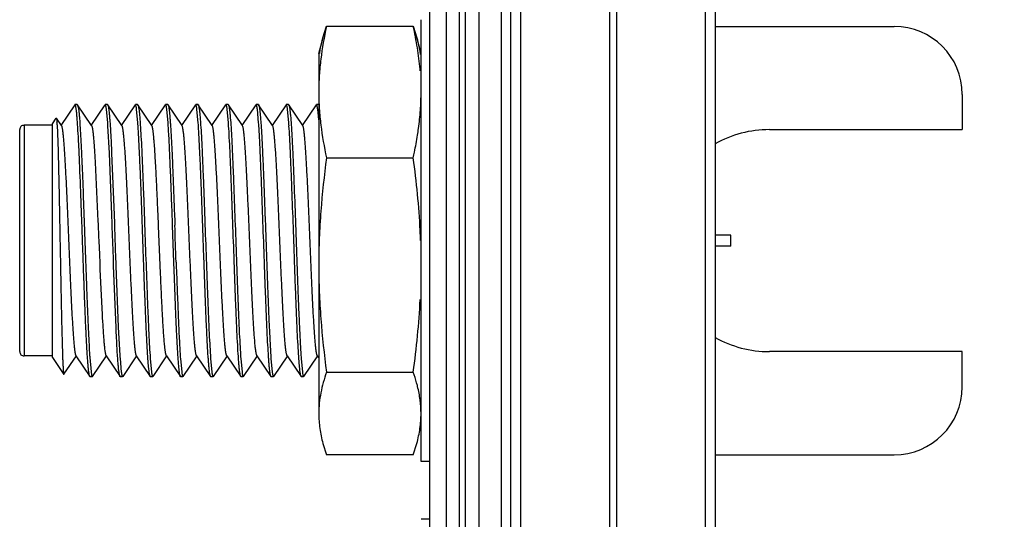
# Model space of a CAD drawing. Header units: inches. Extents: x 0.2 to 16.8, y 0.2 to 10.8.
# Tile 16 of 22: x 8.62 to 9.525, y 5.675 to 6.134. Entities that reach past the tile are written whole.
import ezdxf

# ---------------------------------------------------------------- set-up
doc = ezdxf.new("R2010")
doc.units = ezdxf.units.IN
doc.header["$LTSCALE"] = 0.935
doc.header["$MEASUREMENT"] = 0
doc.layers.get('0').update_dxf_attribs({"linetype": 'CONTINUOUS'})
doc.layers.add('DIMENSIONS', color=7, linetype='CONTINUOUS')
doc.styles.get("Standard").update_dxf_attribs({"font": 'txt', "width": 0.8})
doc.dimstyles.new('DIMSTYLE_2', dxfattribs={"dimtxt": 0.125, "dimasz": 0.18, "dimexe": 0.18, "dimexo": 0.0625, "dimgap": 0.09, "dimtad": 0, "dimtih": 1, "dimtoh": 1, "dimdec": 3, "dimzin": 4, "dimdsep": 46, "dimtxsty": 'STANDARD', "dimblk": '_FILLED', "dimblk1": '_FILLED', "dimblk2": '_FILLED', "dimcen": 0.09, "dimadec": 0, "dimazin": 0, "dimtp": 0.01, "dimtm": 0.01, "dimtfac": 1, "dimtdec": 3, "dimtofl": 0, "dimtmove": 0, "dimatfit": 3, "dimldrblk": '_FILLED', "dimfxl": 1, "dimtolj": 1, "dimtzin": 4, "dimarcsym": 0})

# ---------------------------------------------------------------- blocks, each defined once
blk = doc.blocks.new('_FILLED')
at = {"color": 0, "linetype": 'BYBLOCK'}
blk.add_solid([(0, 0), (-1, 0.1736), (-1, -0.1736)], dxfattribs=at)
blk = doc.blocks.new('*D19')
at = {"layer": 'DIMENSIONS', "color": 2, "linetype": 'CONTINUOUS'}
for p, q in [((9.1336, 8.24299), (10.71265, 8.24299)), ((10.58765, 8.24299), (10.58765, 5.83557)), ((10.58765, 3.17816), (10.58765, 5.58557)), ((9.17741, 3.17816), (10.71265, 3.17816))]:
    blk.add_line(p, q, dxfattribs=at)
at = {"layer": 'DIMENSIONS', "color": 2, "linetype": 'CONTINUOUS', "xscale": 0.18, "yscale": 0.18, "zscale": 0.18}
for p, rotation in [((10.58765, 8.24299), 90), ((10.58765, 3.17816), 270)]:
    blk.add_blockref('_FILLED', p, dxfattribs=dict(at, rotation=rotation))
at = {"layer": 'DIMENSIONS', "color": 2, "linetype": 'CONTINUOUS', "insert": (10.58765, 5.77307), "char_height": 0.125, "width": 1.425, "attachment_point": 2, "line_spacing_factor": 0.9}
blk.add_mtext('5.065{\\Ftxt.shx;\\W1.000000;\\H0.125000; }[128.65]', dxfattribs=at)

msp = doc.modelspace()

# ---------------------------------------------------------------- linework, layer by layer
at = {"color": 9, "linetype": 'CONTINUOUS'}
for p, q in [((9.02391, 8.24299), (9.02391, 3.79999)), ((9.02991, 3.79999), (9.02991, 8.24299)), ((9.08036, 7.79999), (9.08036, 3.79999)), ((9.16227, 3.79999), (9.16227, 7.79999)), ((9.16854, 7.79999), (9.16854, 3.79999)), ((9.25045, 3.79999), (9.25045, 7.79999)), ((8.6241, 6.03678), (8.6241, 5.82478)), ((8.72758, 5.82487), (8.71478, 5.80588))]:
    msp.add_line(p, q, dxfattribs=at)
at = {"color": 7, "linetype": 'CONTINUOUS'}
for p, q in [((9.04191, 8.24299), (9.04191, 3.79999)), ((9.06271, 3.79999), (9.06271, 8.24299)), ((8.99691, 4.12294), (8.99691, 8.23294)), ((9.01208, 8.21294), (9.01208, 4.14294)), ((9.0714, 3.79999), (9.0714, 7.79999)), ((9.2594, 3.79999), (9.2594, 7.79999)), ((8.98891, 5.7278), (8.98891, 6.13377)), ((9.2594, 6.12763), (9.42374, 6.12763)), ((9.48624, 6.06513), (9.48624, 6.03278)), ((8.67067, 6.05561), (8.65782, 6.03657)), ((8.67091, 6.05578), (8.67067, 6.05561)), ((8.67303, 6.05578), (8.67091, 6.05578)), ((8.67126, 6.05539), (8.67091, 6.05578)), ((8.67137, 6.05512), (8.67126, 6.05539)), ((8.67303, 6.05578), (8.67327, 6.0556)), ((8.67327, 6.0556), (8.67388, 6.05348)), ((8.68611, 6.03657), (8.67328, 6.0556)), ((8.69841, 6.05562), (8.68556, 6.03657)), ((8.70076, 6.05578), (8.69865, 6.05578)), ((8.70076, 6.05578), (8.701, 6.0556)), ((8.71385, 6.03657), (8.70101, 6.0556)), ((8.72615, 6.05562), (8.7133, 6.03657)), ((8.72848, 6.05578), (8.72638, 6.05578)), ((8.72848, 6.05578), (8.7287, 6.05562)), ((8.74157, 6.03654), (8.72869, 6.05562)), ((8.75388, 6.05559), (8.74102, 6.03654)), ((8.75625, 6.05578), (8.75414, 6.05578)), ((8.75625, 6.05578), (8.75649, 6.05559)), ((8.76932, 6.03654), (8.75647, 6.05559)), ((8.78165, 6.05562), (8.76878, 6.03654)), ((8.78395, 6.05578), (8.78184, 6.05578)), ((8.78395, 6.05578), (8.78417, 6.05563)), ((8.79704, 6.03656), (8.78417, 6.05563)), ((8.80934, 6.0556), (8.79649, 6.03656)), ((8.81168, 6.05578), (8.8096, 6.05578)), ((8.81168, 6.05578), (8.81192, 6.0556)), ((8.82479, 6.03657), (8.81195, 6.0556)), ((8.8371, 6.05563), (8.82425, 6.03657)), ((8.83942, 6.05578), (8.83734, 6.05578)), ((8.83942, 6.05578), (8.83964, 6.05562)), ((8.85251, 6.03653), (8.83963, 6.05562)), ((8.86482, 6.05559), (8.85196, 6.03653)), ((8.86715, 6.05578), (8.86507, 6.05578)), ((8.86715, 6.05578), (8.86739, 6.05559)), ((8.88026, 6.03655), (8.86741, 6.05559)), ((8.89259, 6.05562), (8.87971, 6.03655)), ((8.89488, 6.05578), (8.89281, 6.05578)), ((8.70096, 6.03904), (8.69981, 6.05152)), ((8.7287, 6.03904), (8.72754, 6.05152)), ((8.75645, 6.03904), (8.75529, 6.05152)), ((8.78419, 6.03882), (8.78301, 6.05142)), ((8.81192, 6.03904), (8.81076, 6.05152)), ((8.83965, 6.03904), (8.83849, 6.05152)), ((8.86738, 6.03904), (8.86623, 6.05152)), ((8.89491, 6.04187), (8.89396, 6.05152)), ((8.6501, 6.03678), (8.6241, 6.03678)), ((8.6501, 6.03806), (8.65367, 6.04336)), ((8.6501, 5.8235), (8.6501, 6.03806)), ((8.65367, 6.04336), (8.6538, 6.04336)), ((8.65838, 6.03656), (8.6538, 6.04336)), ((8.65446, 6.03725), (8.65483, 6.02945)), ((8.70251, 6.01107), (8.70115, 6.03632)), ((8.6201, 5.82878), (8.6201, 6.03277)), ((9.30907, 6.03278), (9.48624, 6.03278)), ((8.70475, 5.95437), (8.70251, 6.01107)), ((8.70461, 6.01116), (8.70685, 5.95445)), ((8.6895, 6.00266), (8.69204, 5.94861)), ((8.70502, 5.94662), (8.70475, 5.95437)), ((8.70685, 5.95445), (8.70713, 5.9467)), ((8.74768, 5.9442), (8.74721, 5.95539)), ((8.76047, 5.94766), (8.76018, 5.95584)), ((8.76226, 5.95591), (8.76257, 5.94774)), ((8.69204, 5.94861), (8.69216, 5.94583)), ((8.69216, 5.94583), (8.69263, 5.93431)), ((8.70512, 5.94382), (8.70502, 5.94662)), ((8.70713, 5.9467), (8.70723, 5.9439)), ((8.76057, 5.94476), (8.76047, 5.94766)), ((8.76177, 5.91104), (8.76057, 5.94476)), ((8.76257, 5.94774), (8.76267, 5.94484)), ((8.70617, 5.91431), (8.70512, 5.94382)), ((8.70723, 5.9439), (8.70827, 5.91439)), ((8.74919, 5.90818), (8.74768, 5.9442)), ((9.27372, 5.93578), (9.2594, 5.93578)), ((9.27372, 5.92578), (9.27372, 5.93578)), ((8.69263, 5.93431), (8.69279, 5.93054)), ((8.69279, 5.93054), (8.6933, 5.91815)), ((8.6933, 5.91815), (8.69364, 5.91003)), ((9.27372, 5.92578), (9.2594, 5.92578)), ((8.69364, 5.91003), (8.69371, 5.90841)), ((8.69371, 5.90841), (8.69377, 5.90715)), ((8.70629, 5.91087), (8.70617, 5.91431)), ((8.70636, 5.90894), (8.70629, 5.91087)), ((8.7064, 5.90769), (8.70636, 5.90894)), ((8.70827, 5.91439), (8.7084, 5.91094)), ((8.7084, 5.91094), (8.70847, 5.90901)), ((8.70847, 5.90901), (8.70851, 5.90777)), ((8.76186, 5.90856), (8.76177, 5.91104)), ((8.76195, 5.9059), (8.76186, 5.90856)), ((8.76385, 5.91111), (8.76393, 5.90862)), ((8.76393, 5.90862), (8.76402, 5.90596)), ((8.69377, 5.90715), (8.69389, 5.9043)), ((8.69389, 5.9043), (8.69584, 5.86287)), ((8.70863, 5.8511), (8.7064, 5.90769)), ((8.70851, 5.90777), (8.71074, 5.85119)), ((8.74923, 5.90719), (8.74919, 5.90818)), ((8.7493, 5.90545), (8.74923, 5.90719)), ((8.71074, 5.85119), (8.71213, 5.82526)), ((9.48624, 5.82878), (9.30907, 5.82878)), ((9.48624, 5.79643), (9.48624, 5.82878)), ((8.6501, 5.82478), (8.6241, 5.82478)), ((8.6501, 5.8235), (8.66061, 5.80791)), ((8.66071, 5.80793), (8.67224, 5.82501)), ((8.6717, 5.82501), (8.68456, 5.80596)), ((8.68452, 5.82333), (8.68572, 5.81025)), ((8.68711, 5.80595), (8.69997, 5.82501)), ((8.69943, 5.82501), (8.71228, 5.80596)), ((8.71232, 5.82252), (8.71347, 5.81004)), ((8.72716, 5.82501), (8.74001, 5.80596)), ((8.74003, 5.82252), (8.74119, 5.81004)), ((8.7426, 5.80594), (8.75544, 5.82498)), ((8.75491, 5.82498), (8.76775, 5.80594)), ((8.76778, 5.82243), (8.76896, 5.81)), ((8.7703, 5.80596), (8.78318, 5.82505)), ((8.78263, 5.82505), (8.79551, 5.80596)), ((8.7955, 5.82252), (8.79666, 5.81004)), ((8.79808, 5.80595), (8.81091, 5.82498)), ((8.81038, 5.82499), (8.82323, 5.80594)), ((8.82324, 5.82252), (8.82439, 5.81004)), ((8.82578, 5.80597), (8.83866, 5.82504)), ((8.8381, 5.82504), (8.85099, 5.80595)), ((8.85097, 5.82252), (8.85213, 5.81004)), ((8.85353, 5.80594), (8.86637, 5.82498)), ((8.86584, 5.82498), (8.87868, 5.80595)), ((8.87871, 5.82252), (8.87986, 5.81004)), ((8.88124, 5.80596), (8.89412, 5.82505)), ((8.89357, 5.82505), (8.89491, 5.82306)), ((8.66061, 5.80791), (8.66072, 5.80791)), ((8.68478, 5.80578), (8.68454, 5.80596)), ((8.68689, 5.80578), (8.68478, 5.80578)), ((8.71252, 5.80578), (8.71228, 5.80596)), ((8.71463, 5.80578), (8.71252, 5.80578)), ((8.74025, 5.80578), (8.74001, 5.80596)), ((8.74234, 5.80578), (8.74025, 5.80578)), ((8.768, 5.80578), (8.76778, 5.80594)), ((8.77011, 5.80578), (8.768, 5.80578)), ((8.7957, 5.80578), (8.79546, 5.80596)), ((8.79781, 5.80578), (8.7957, 5.80578)), ((8.82347, 5.80578), (8.82325, 5.80594)), ((8.82555, 5.80578), (8.82347, 5.80578)), ((8.85121, 5.80578), (8.85098, 5.80595)), ((8.85328, 5.80578), (8.85121, 5.80578)), ((8.87894, 5.80578), (8.87871, 5.80595)), ((8.88102, 5.80578), (8.87894, 5.80578)), ((8.99691, 5.72778), (8.98891, 5.72778)), ((9.2594, 5.73393), (9.42374, 5.73393)), ((8.99691, 5.67473), (8.98891, 5.67473))]:
    msp.add_line(p, q, dxfattribs=at)
at = {"color": 6, "linetype": 'CONTINUOUS'}
for p, q in [((8.89874, 6.1171), (8.90204, 6.1277)), ((8.90204, 6.1277), (8.98178, 6.1277)), ((8.98178, 6.1277), (8.98507, 6.1171)), ((8.89491, 6.10278), (8.89885, 6.11749)), ((8.98891, 6.10278), (8.98496, 6.11753)), ((8.89491, 6.10278), (8.89491, 5.7719)), ((8.90204, 6.00686), (8.98178, 6.00686)), ((8.90204, 5.80994), (8.98178, 5.80994)), ((8.89874, 5.74446), (8.90204, 5.73386)), ((8.98178, 5.73386), (8.98507, 5.74446)), ((8.98178, 5.73386), (8.90204, 5.73386))]:
    msp.add_line(p, q, dxfattribs=at)
at = {"color": 7, "linetype": 'CONTINUOUS'}
for centre, radius, start, end in [((9.42374, 6.06513), 0.0625, 0, 90), ((8.6241, 6.03278), 0.004, 90, 180.00007), ((8.49244, 6.02778), 0.16229, 3.54315, 3.91616), ((8.44915, 6.02505), 0.20566, 3.40028, 3.55604), ((8.11012, 5.9974), 0.5923, 3.76732, 4.03088), ((8.12837, 5.99681), 0.60181, 3.76171, 4.02392), ((8.18446, 5.99858), 0.57341, 3.77163, 4.04621), ((8.27667, 6.00364), 0.50874, 3.68095, 3.96599), ((8.23941, 5.99852), 0.57393, 3.77582, 4.0477), ((8.23214, 5.99637), 0.609, 3.75824, 4.01777), ((8.29479, 5.99855), 0.57403, 3.77104, 4.04471), ((9.30907, 5.93078), 0.102, 90, 119.35326), ((-3.18843, 5.5124), 11.95892, 1.910591, 2.072265), ((9.92314, 5.92924), 1.2291, 183.09537, 183.68029), ((9.30907, 5.93078), 0.102, 240.64619, 270), ((8.6241, 5.82878), 0.004, 179.99995, 270), ((9.21967, 5.86002), 0.53641, 183.70698, 183.92184), ((9.31071, 5.86462), 0.59987, 183.76185, 184.02373), ((9.33418, 5.86439), 0.59562, 183.76704, 184.03043), ((9.29318, 5.86011), 0.52676, 183.79806, 184.1017), ((9.3764, 5.86358), 0.58235, 183.76981, 184.04258), ((9.39987, 5.86324), 0.57807, 183.76908, 184.03859), ((9.4509, 5.86475), 0.60141, 183.76196, 184.0258), ((9.46363, 5.86373), 0.58637, 183.76496, 184.0299), ((9.42374, 5.79643), 0.0625, 270, 360)]:
    msp.add_arc(centre, radius, start, end, dxfattribs=at)
at = {"color": 6, "linetype": 'CONTINUOUS'}
for centre, radius, start, end in [((8.73631, 6.06645), 0.25262, 4.59975, 4.94783), ((8.69591, 6.07283), 0.2933, 351.14705, 352.37447), ((8.3324, 5.90768), 0.65652, 2.01591, 2.82689)]:
    msp.add_arc(centre, radius, start, end, dxfattribs=at)
for points, knots in [([(8.90204, 6.1277), (8.89985, 6.11774), (8.89714, 6.10269), (8.89524, 6.08245), (8.89491, 6.07233), (8.89491, 6.06728)], [0, 0, 0, 0, 0.50192, 0.751261, 1, 1, 1, 1]), ([(8.98799, 6.08824), (8.98742, 6.09485), (8.98575, 6.10809), (8.98322, 6.12117), (8.98178, 6.1277)], [0, 0, 0, 0, 0.498396, 1, 1, 1, 1]), ([(8.89579, 6.10261), (8.89595, 6.10382), (8.8967, 6.1087), (8.89778, 6.11352), (8.89875, 6.1171)], [0, 0, 0, 0, 0.248066, 1, 1, 1, 1]), ([(8.98507, 6.1171), (8.98541, 6.11584), (8.98668, 6.11083), (8.98763, 6.10573), (8.98812, 6.10189)], [0, 0, 0, 0, 0.252308, 1, 1, 1, 1]), ([(8.89491, 6.06728), (8.89491, 6.06223), (8.89524, 6.0521), (8.89714, 6.03187), (8.89985, 6.01682), (8.90204, 6.00686)], [0, 0, 0, 0, 0.24874, 0.498081, 1, 1, 1, 1]), ([(8.98662, 6.03391), (8.98736, 6.03945), (8.98851, 6.05055), (8.98891, 6.06171), (8.98891, 6.06728)], [0, 0, 0, 0, 0.500722, 1, 1, 1, 1]), ([(8.98178, 6.00686), (8.98216, 6.00859), (8.98363, 6.0155), (8.98491, 6.02246), (8.98572, 6.0277)], [0, 0, 0, 0, 0.250697, 1, 1, 1, 1]), ([(8.90204, 6.00686), (8.89983, 5.99054), (8.89714, 5.96597), (8.89523, 5.9331), (8.89491, 5.91663), (8.89491, 5.9084)], [0, 0, 0, 0, 0.49999, 0.75, 1, 1, 1, 1]), ([(8.98812, 5.94006), (8.98757, 5.95123), (8.9859, 5.97355), (8.98328, 5.99577), (8.98178, 6.00686)], [0, 0, 0, 0, 0.499982, 1, 1, 1, 1]), ([(8.89491, 5.9084), (8.89491, 5.90017), (8.89523, 5.8837), (8.89714, 5.85082), (8.89983, 5.82625), (8.90204, 5.80994)], [0, 0, 0, 0, 0.25, 0.50001, 1, 1, 1, 1]), ([(8.98178, 5.80994), (8.98328, 5.82102), (8.9859, 5.84325), (8.98757, 5.86556), (8.98812, 5.87673)], [0, 0, 0, 0, 0.500018, 1, 1, 1, 1]), ([(8.90204, 5.80994), (8.90095, 5.80681), (8.89896, 5.80055), (8.89667, 5.79104), (8.89524, 5.78148), (8.89491, 5.77508), (8.89491, 5.7719)], [0, 0, 0, 0, 0.25544, 0.506626, 0.754321, 1, 1, 1, 1]), ([(8.98572, 5.79682), (8.98545, 5.79792), (8.98429, 5.80234), (8.98291, 5.8067), (8.98178, 5.80994)], [0, 0, 0, 0, 0.247826, 1, 1, 1, 1]), ([(8.98891, 5.7719), (8.98891, 5.77607), (8.98834, 5.78447), (8.98673, 5.79272), (8.98572, 5.79682)], [0, 0, 0, 0, 0.496676, 1, 1, 1, 1]), ([(8.89491, 5.7719), (8.89491, 5.76731), (8.8956, 5.75804), (8.89754, 5.74897), (8.89875, 5.74446)], [0, 0, 0, 0, 0.496065, 1, 1, 1, 1]), ([(8.98507, 5.74446), (8.98628, 5.74897), (8.98822, 5.75804), (8.98891, 5.76731), (8.98891, 5.7719)], [0, 0, 0, 0, 0.503936, 1, 1, 1, 1])]:
    msp.add_open_spline(points, degree=3, knots=knots, dxfattribs=at)
at = {"color": 7, "linetype": 'CONTINUOUS'}
for points, knots in [([(8.67281, 6.0443), (8.6727, 6.0456), (8.67249, 6.04795), (8.67219, 6.05072), (8.67193, 6.05253), (8.67176, 6.05358), (8.67158, 6.05443), (8.67144, 6.05492), (8.67137, 6.05512)], [0, 0, 0, 0, 0.359893, 0.647423, 0.763566, 0.861073, 0.939849, 1, 1, 1, 1]), ([(8.67388, 6.05348), (8.674, 6.05286), (8.67421, 6.05143), (8.67449, 6.04902), (8.67478, 6.04607), (8.67496, 6.04393), (8.67505, 6.04278)], [0, 0, 0, 0, 0.176116, 0.402113, 0.677079, 1, 1, 1, 1]), ([(8.69981, 6.05152), (8.69976, 6.05185), (8.69967, 6.05247), (8.69953, 6.05334), (8.69939, 6.05407), (8.69924, 6.05467), (8.6991, 6.05514), (8.69898, 6.05545), (8.69887, 6.05562), (8.69879, 6.05573), (8.6987, 6.05578), (8.69865, 6.05578)], [0, 0, 0, 0, 0.222962, 0.417269, 0.582915, 0.719973, 0.828672, 0.909626, 0.94021, 0.964764, 1, 1, 1, 1]), ([(8.701, 6.0556), (8.70105, 6.05553), (8.70113, 6.05536), (8.7013, 6.05491), (8.70149, 6.05412), (8.70171, 6.05293), (8.70185, 6.05203), (8.70192, 6.05152)], [0, 0, 0, 0, 0.05859, 0.135415, 0.346054, 0.63413, 1, 1, 1, 1]), ([(8.72754, 6.05152), (8.72749, 6.05185), (8.7274, 6.05247), (8.72726, 6.05334), (8.72712, 6.05407), (8.72697, 6.05467), (8.72683, 6.05514), (8.72671, 6.05545), (8.7266, 6.05562), (8.72652, 6.05573), (8.72644, 6.05578), (8.72638, 6.05578)], [0, 0, 0, 0, 0.223118, 0.417577, 0.583365, 0.720543, 0.829325, 0.910287, 0.940823, 0.96527, 1, 1, 1, 1]), ([(8.72869, 6.05562), (8.72874, 6.05555), (8.72882, 6.05539), (8.72899, 6.05494), (8.72919, 6.05415), (8.72942, 6.05295), (8.72956, 6.05203), (8.72963, 6.05152)], [0, 0, 0, 0, 0.056873, 0.13253, 0.342334, 0.631411, 1, 1, 1, 1]), ([(8.75529, 6.05152), (8.75525, 6.05185), (8.75516, 6.05247), (8.75502, 6.05334), (8.75488, 6.05407), (8.75474, 6.05467), (8.7546, 6.05514), (8.75447, 6.05545), (8.75437, 6.05562), (8.75428, 6.05573), (8.75419, 6.05578), (8.75414, 6.05578)], [0, 0, 0, 0, 0.222631, 0.416615, 0.58196, 0.718758, 0.827278, 0.908209, 0.938894, 0.963678, 1, 1, 1, 1]), ([(8.7565, 6.05559), (8.75654, 6.05552), (8.75663, 6.05535), (8.7568, 6.05488), (8.75699, 6.05408), (8.75721, 6.05287), (8.75734, 6.05195), (8.7574, 6.05144)], [0, 0, 0, 0, 0.059004, 0.136136, 0.34703, 0.634868, 1, 1, 1, 1]), ([(8.78301, 6.05142), (8.78297, 6.05176), (8.78287, 6.0524), (8.78272, 6.05328), (8.78257, 6.05403), (8.78243, 6.05464), (8.78228, 6.05513), (8.78216, 6.05544), (8.78205, 6.05562), (8.78197, 6.05573), (8.78189, 6.05578), (8.78184, 6.05578)], [0, 0, 0, 0, 0.223438, 0.418187, 0.584221, 0.721582, 0.830457, 0.91137, 0.941796, 0.966046, 1, 1, 1, 1]), ([(8.78416, 6.05562), (8.7842, 6.05556), (8.78429, 6.05539), (8.78446, 6.05494), (8.78466, 6.05416), (8.78489, 6.05295), (8.78503, 6.05203), (8.7851, 6.05152)], [0, 0, 0, 0, 0.056517, 0.131906, 0.341486, 0.63077, 1, 1, 1, 1]), ([(8.81076, 6.05152), (8.81071, 6.05185), (8.81063, 6.05247), (8.81049, 6.05334), (8.81035, 6.05407), (8.81021, 6.05467), (8.81007, 6.05514), (8.80994, 6.05545), (8.80984, 6.05562), (8.80975, 6.05573), (8.80966, 6.05578), (8.8096, 6.05578)], [0, 0, 0, 0, 0.222599, 0.416554, 0.581873, 0.71865, 0.827157, 0.908089, 0.938784, 0.963588, 1, 1, 1, 1]), ([(8.81192, 6.0556), (8.81197, 6.05553), (8.81206, 6.05536), (8.81222, 6.05491), (8.81242, 6.05412), (8.81264, 6.05293), (8.81277, 6.05203), (8.81284, 6.05152)], [0, 0, 0, 0, 0.058671, 0.135533, 0.346176, 0.634205, 1, 1, 1, 1]), ([(8.83849, 6.05152), (8.83845, 6.05185), (8.83836, 6.05247), (8.83821, 6.05334), (8.83807, 6.05407), (8.83792, 6.05467), (8.83778, 6.05514), (8.83766, 6.05545), (8.83756, 6.05562), (8.83747, 6.05573), (8.83739, 6.05578), (8.83734, 6.05578)], [0, 0, 0, 0, 0.223224, 0.417786, 0.583672, 0.720935, 0.829775, 0.910746, 0.941249, 0.965623, 1, 1, 1, 1]), ([(8.83963, 6.05562), (8.83968, 6.05555), (8.83976, 6.05538), (8.83993, 6.05493), (8.84013, 6.05415), (8.84036, 6.05295), (8.8405, 6.05203), (8.84057, 6.05152)], [0, 0, 0, 0, 0.057064, 0.132859, 0.342772, 0.631737, 1, 1, 1, 1]), ([(8.86623, 6.05152), (8.86618, 6.05185), (8.8661, 6.05247), (8.86595, 6.05334), (8.86581, 6.05407), (8.86567, 6.05467), (8.86553, 6.05514), (8.86541, 6.05545), (8.8653, 6.05562), (8.86522, 6.05573), (8.86513, 6.05578), (8.86507, 6.05578)], [0, 0, 0, 0, 0.222663, 0.416679, 0.582052, 0.718874, 0.82741, 0.908342, 0.939018, 0.963779, 1, 1, 1, 1]), ([(8.8674, 6.05559), (8.86744, 6.05552), (8.86753, 6.05535), (8.8677, 6.05489), (8.86789, 6.05411), (8.86811, 6.05293), (8.86824, 6.05202), (8.86831, 6.05152)], [0, 0, 0, 0, 0.059261, 0.136568, 0.347585, 0.635269, 1, 1, 1, 1]), ([(8.89396, 6.05152), (8.89392, 6.05185), (8.89383, 6.05247), (8.89368, 6.05334), (8.89354, 6.05407), (8.89339, 6.05467), (8.89325, 6.05514), (8.89313, 6.05545), (8.89302, 6.05562), (8.89294, 6.05573), (8.89286, 6.05578), (8.89281, 6.05578)], [0, 0, 0, 0, 0.223275, 0.417887, 0.583818, 0.721119, 0.829985, 0.910957, 0.941444, 0.965784, 1, 1, 1, 1]), ([(8.68357, 5.81034), (8.68344, 5.8113), (8.68321, 5.81346), (8.68288, 5.81704), (8.68256, 5.82127), (8.68209, 5.82816), (8.6815, 5.8382), (8.68084, 5.85181), (8.6802, 5.86725), (8.67953, 5.88416), (8.67886, 5.90215), (8.67819, 5.9208), (8.67754, 5.93969), (8.67667, 5.96407), (8.67579, 5.98733), (8.67488, 6.00892), (8.67423, 6.02264), (8.67357, 6.03423), (8.67307, 6.04121), (8.67281, 6.0443)], [0, 0, 0, 0, 0.012452, 0.027799, 0.045953, 0.066824, 0.116218, 0.174827, 0.241307, 0.31412, 0.39158, 0.471895, 0.553205, 0.633626, 0.784422, 0.851303, 0.910402, 0.960344, 1, 1, 1, 1]), ([(8.70192, 6.05152), (8.70204, 6.05058), (8.70229, 6.04847), (8.70262, 6.04498), (8.70295, 6.04081), (8.70342, 6.03401), (8.70399, 6.02405), (8.7044, 6.0157), (8.70461, 6.01116)], [0, 0, 0, 0, 0.070179, 0.157216, 0.260613, 0.379853, 0.662966, 1, 1, 1, 1]), ([(8.72963, 6.05152), (8.72975, 6.05064), (8.72999, 6.04866), (8.7303, 6.0454), (8.73061, 6.04153), (8.73106, 6.03524), (8.7316, 6.02606), (8.73223, 6.0136), (8.73285, 5.99941), (8.73348, 5.98379), (8.73412, 5.96705), (8.73496, 5.94356), (8.73599, 5.91414), (8.73704, 5.88531), (8.7379, 5.86367), (8.73853, 5.84932), (8.73916, 5.83667), (8.73961, 5.82884), (8.73985, 5.82526)], [0, 0, 0, 0, 0.011805, 0.026315, 0.043458, 0.063156, 0.109799, 0.165266, 0.228416, 0.297928, 0.372356, 0.45015, 0.609306, 0.76219, 0.832268, 0.89612, 0.952419, 1, 1, 1, 1]), ([(8.7574, 6.05144), (8.75751, 6.05059), (8.75772, 6.04871), (8.75801, 6.04562), (8.7583, 6.04197), (8.75873, 6.03608), (8.75927, 6.02749), (8.75989, 6.01585), (8.76047, 6.00259), (8.76105, 5.98796), (8.76165, 5.97225), (8.76206, 5.96145), (8.76226, 5.95591)], [0, 0, 0, 0, 0.026726, 0.059295, 0.097553, 0.141342, 0.244682, 0.367306, 0.506936, 0.660901, 0.826312, 1, 1, 1, 1]), ([(8.7851, 6.05152), (8.78522, 6.05064), (8.78546, 6.04866), (8.78577, 6.0454), (8.78608, 6.04153), (8.78653, 6.03525), (8.78707, 6.02607), (8.7877, 6.01361), (8.78832, 5.99943), (8.78895, 5.98381), (8.78958, 5.96708), (8.79043, 5.94359), (8.79146, 5.91418), (8.79251, 5.88535), (8.79337, 5.86371), (8.794, 5.84936), (8.79462, 5.83671), (8.79508, 5.82888), (8.79531, 5.82529)], [0, 0, 0, 0, 0.011804, 0.026312, 0.043452, 0.063147, 0.109782, 0.165239, 0.228377, 0.297877, 0.372295, 0.450079, 0.609224, 0.762113, 0.832201, 0.89607, 0.952391, 1, 1, 1, 1]), ([(8.81284, 6.05152), (8.81296, 6.05064), (8.81319, 6.04866), (8.81364, 6.04391), (8.81419, 6.03653), (8.81481, 6.02606), (8.81543, 6.01359), (8.81606, 5.9994), (8.81692, 5.9779), (8.81797, 5.94916), (8.8192, 5.91412), (8.82024, 5.88529), (8.82111, 5.86365), (8.82174, 5.8493), (8.82236, 5.83665), (8.82281, 5.82882), (8.82305, 5.82524)], [0, 0, 0, 0, 0.011803, 0.026315, 0.063159, 0.109807, 0.16528, 0.228436, 0.297955, 0.450189, 0.609351, 0.762233, 0.832305, 0.896149, 0.952435, 1, 1, 1, 1]), ([(8.84057, 6.05152), (8.84069, 6.05064), (8.84092, 6.04866), (8.84124, 6.0454), (8.84155, 6.04153), (8.842, 6.03525), (8.84254, 6.02607), (8.84316, 6.01361), (8.84379, 5.99942), (8.84442, 5.9838), (8.84505, 5.96708), (8.8459, 5.94359), (8.84693, 5.91418), (8.84797, 5.88535), (8.84884, 5.86371), (8.84947, 5.84936), (8.85009, 5.83671), (8.85055, 5.82887), (8.85078, 5.82529)], [0, 0, 0, 0, 0.011804, 0.026313, 0.043453, 0.063148, 0.109783, 0.165241, 0.22838, 0.297882, 0.3723, 0.450085, 0.609231, 0.76212, 0.832207, 0.896074, 0.952394, 1, 1, 1, 1]), ([(8.86831, 6.05152), (8.86842, 6.05064), (8.86865, 6.04866), (8.86911, 6.04391), (8.86965, 6.03653), (8.87027, 6.02606), (8.8709, 6.01359), (8.87153, 5.9994), (8.87239, 5.9779), (8.87344, 5.94915), (8.87467, 5.91411), (8.87571, 5.88528), (8.87658, 5.86364), (8.87721, 5.84929), (8.87783, 5.83664), (8.87828, 5.82881), (8.87852, 5.82523)], [0, 0, 0, 0, 0.011803, 0.026315, 0.063161, 0.109811, 0.165286, 0.228445, 0.297966, 0.450205, 0.609369, 0.76225, 0.832319, 0.89616, 0.952441, 1, 1, 1, 1]), ([(8.6538, 6.04336), (8.65384, 6.04331), (8.65389, 6.04316), (8.65395, 6.04288), (8.65402, 6.04248), (8.65409, 6.04197), (8.65415, 6.04135), (8.65425, 6.0403), (8.65431, 6.03946), (8.65435, 6.03886)], [0, 0, 0, 0, 0.039837, 0.103621, 0.191889, 0.304724, 0.442074, 0.603837, 1, 1, 1, 1]), ([(8.65839, 6.03656), (8.65848, 6.03643), (8.65864, 6.03607), (8.65884, 6.03539), (8.65904, 6.03449), (8.65924, 6.03336), (8.65945, 6.03201), (8.65974, 6.02976), (8.66009, 6.0264), (8.6605, 6.02174), (8.66091, 6.01627), (8.66133, 6.01004), (8.66174, 6.00311), (8.66215, 5.99553), (8.66271, 5.98435), (8.66341, 5.96931), (8.66424, 5.95038), (8.66504, 5.93075), (8.66586, 5.91112), (8.66669, 5.89218), (8.66737, 5.87715), (8.66793, 5.86597), (8.66835, 5.8584), (8.66877, 5.85148), (8.66919, 5.84526), (8.66959, 5.83979), (8.66999, 5.83513), (8.67035, 5.83177), (8.67064, 5.82953), (8.67085, 5.82818), (8.67106, 5.82705), (8.67126, 5.82616), (8.67146, 5.82549), (8.67162, 5.82513), (8.67171, 5.825)], [0, 0, 0, 0, 0.002274, 0.005569, 0.009917, 0.015324, 0.021786, 0.029292, 0.047387, 0.069501, 0.095447, 0.124965, 0.157791, 0.193636, 0.232182, 0.316064, 0.406469, 0.500167, 0.593843, 0.684217, 0.768093, 0.806641, 0.842453, 0.875238, 0.904715, 0.930618, 0.952728, 0.970838, 0.978334, 0.984776, 0.990159, 0.994483, 0.997755, 1, 1, 1, 1]), ([(8.67505, 6.04278), (8.67527, 6.04002), (8.6757, 6.03389), (8.67629, 6.02384), (8.67684, 6.01218), (8.67762, 5.99399), (8.67865, 5.96893), (8.67952, 5.94274), (8.6803, 5.921), (8.6809, 5.90476), (8.68147, 5.88898), (8.68203, 5.87392), (8.68261, 5.85985), (8.6832, 5.84702), (8.68377, 5.83566), (8.68418, 5.82859), (8.68439, 5.82534)], [0, 0, 0, 0, 0.038199, 0.084678, 0.138654, 0.199174, 0.33558, 0.484436, 0.56032, 0.635419, 0.708417, 0.778054, 0.843106, 0.902455, 0.95505, 1, 1, 1, 1]), ([(8.68612, 6.03657), (8.68621, 6.03643), (8.68637, 6.03606), (8.68658, 6.03538), (8.68678, 6.03446), (8.68699, 6.03331), (8.6872, 6.03193), (8.68749, 6.02963), (8.68784, 6.0262), (8.68825, 6.02145), (8.68867, 6.01587), (8.68909, 6.00952), (8.68936, 6.00503), (8.6895, 6.00266)], [0, 0, 0, 0, 0.01433, 0.035169, 0.062696, 0.096956, 0.137932, 0.185549, 0.300315, 0.440432, 0.604871, 0.791989, 1, 1, 1, 1]), ([(8.71385, 6.03657), (8.71394, 6.03644), (8.7141, 6.03607), (8.7143, 6.0354), (8.71451, 6.0345), (8.71471, 6.03337), (8.71492, 6.03202), (8.71521, 6.02977), (8.71556, 6.02641), (8.71596, 6.02176), (8.71637, 6.01629), (8.71679, 6.01007), (8.71721, 6.00314), (8.71762, 5.99557), (8.71818, 5.9844), (8.71887, 5.96937), (8.7197, 5.95044), (8.72051, 5.93082), (8.72132, 5.9112), (8.72215, 5.89227), (8.72285, 5.87723), (8.7234, 5.86605), (8.72381, 5.85848), (8.72423, 5.85155), (8.72465, 5.84532), (8.72506, 5.83985), (8.72547, 5.83518), (8.72582, 5.83182), (8.72611, 5.82956), (8.72631, 5.8282), (8.72652, 5.82707), (8.72672, 5.82617), (8.72692, 5.8255), (8.72708, 5.82514), (8.72716, 5.82501)], [0, 0, 0, 0, 0.002268, 0.005562, 0.00991, 0.015316, 0.021778, 0.029288, 0.047386, 0.069463, 0.095357, 0.12485, 0.157656, 0.193485, 0.232023, 0.315836, 0.406188, 0.499857, 0.593523, 0.683872, 0.767748, 0.806321, 0.842175, 0.874978, 0.904469, 0.930401, 0.952539, 0.9707, 0.978236, 0.984716, 0.990126, 0.994465, 0.997746, 1, 1, 1, 1]), ([(8.7391, 5.81004), (8.73898, 5.81093), (8.73875, 5.8129), (8.73829, 5.81765), (8.73775, 5.82502), (8.73713, 5.8355), (8.7365, 5.84796), (8.73587, 5.86215), (8.73524, 5.87777), (8.73461, 5.89449), (8.73377, 5.91799), (8.73274, 5.9474), (8.73169, 5.97623), (8.73083, 5.99787), (8.7302, 6.01222), (8.72957, 6.02487), (8.72912, 6.0327), (8.72888, 6.03629)], [0, 0, 0, 0, 0.011802, 0.026312, 0.06315, 0.10979, 0.165252, 0.228396, 0.297903, 0.372327, 0.450116, 0.609267, 0.762154, 0.832236, 0.896097, 0.952406, 1, 1, 1, 1]), ([(8.74721, 5.95539), (8.74698, 5.96075), (8.74652, 5.97111), (8.74583, 5.986), (8.74524, 5.9976), (8.74475, 6.00609), (8.74441, 6.01177), (8.74406, 6.01694), (8.74371, 6.02155), (8.74336, 6.02559), (8.74301, 6.02902), (8.74271, 6.03149), (8.74246, 6.03314), (8.74229, 6.03414), (8.74212, 6.03497), (8.74195, 6.03564), (8.74178, 6.03615), (8.74164, 6.03643), (8.74157, 6.03654)], [0, 0, 0, 0, 0.197421, 0.382034, 0.549353, 0.625218, 0.695247, 0.758969, 0.815953, 0.865843, 0.908293, 0.942984, 0.957373, 0.969791, 0.980241, 0.988734, 0.995298, 1, 1, 1, 1]), ([(8.76018, 5.95584), (8.75989, 5.96381), (8.75933, 5.9791), (8.75846, 6.00076), (8.75772, 6.01719), (8.75711, 6.02872), (8.75679, 6.03388), (8.75663, 6.0363)], [0, 0, 0, 0, 0.29719, 0.569972, 0.807415, 0.909828, 1, 1, 1, 1]), ([(8.78263, 5.82504), (8.78254, 5.82517), (8.78238, 5.82553), (8.78218, 5.8262), (8.78198, 5.82709), (8.78178, 5.82822), (8.78157, 5.82957), (8.78128, 5.83182), (8.78092, 5.83519), (8.78052, 5.83985), (8.78011, 5.84533), (8.7797, 5.85155), (8.77928, 5.85847), (8.77887, 5.86602), (8.7783, 5.87719), (8.77761, 5.89221), (8.77679, 5.91113), (8.77598, 5.93074), (8.77516, 5.95034), (8.77447, 5.96637), (8.77391, 5.97868), (8.77349, 5.98733), (8.77308, 5.99547), (8.77267, 6.00304), (8.77226, 6.00997), (8.77184, 6.01619), (8.77143, 6.02165), (8.77103, 6.02632), (8.77067, 6.02969), (8.77038, 6.03196), (8.77017, 6.03332), (8.76997, 6.03447), (8.76977, 6.03538), (8.76959, 6.03599), (8.76944, 6.03635), (8.76936, 6.03649), (8.76932, 6.03655)], [0, 0, 0, 0, 0.002242, 0.005513, 0.009844, 0.015241, 0.021697, 0.029205, 0.047336, 0.069503, 0.095464, 0.124952, 0.157704, 0.193452, 0.231931, 0.315805, 0.406168, 0.499748, 0.593336, 0.683667, 0.726607, 0.767549, 0.806114, 0.841963, 0.874773, 0.904234, 0.93012, 0.952254, 0.970461, 0.978039, 0.984573, 0.990044, 0.994437, 0.997746, 0.999, 1, 1, 1, 1]), ([(8.79455, 5.81004), (8.79443, 5.81092), (8.79421, 5.81289), (8.7939, 5.81616), (8.79359, 5.82002), (8.79315, 5.8263), (8.79261, 5.83548), (8.79197, 5.84794), (8.79132, 5.86213), (8.79071, 5.87776), (8.7901, 5.89449), (8.78946, 5.91197), (8.7888, 5.92985), (8.78798, 5.9534), (8.78718, 5.97624), (8.7863, 5.99788), (8.78565, 6.01223), (8.78503, 6.02488), (8.78459, 6.03271), (8.78436, 6.0363)], [0, 0, 0, 0, 0.011792, 0.026293, 0.043427, 0.063119, 0.109754, 0.165214, 0.228355, 0.297863, 0.372291, 0.450089, 0.529629, 0.609252, 0.762151, 0.832241, 0.896104, 0.952412, 1, 1, 1, 1]), ([(8.81038, 5.82499), (8.81034, 5.82505), (8.81026, 5.82519), (8.81011, 5.82554), (8.80994, 5.82614), (8.80973, 5.82703), (8.80953, 5.82815), (8.80932, 5.82949), (8.80903, 5.83173), (8.80867, 5.83507), (8.80826, 5.8397), (8.80785, 5.84515), (8.80744, 5.85137), (8.80703, 5.85831), (8.80661, 5.8659), (8.8062, 5.87406), (8.80578, 5.88271), (8.80522, 5.89503), (8.80453, 5.9111), (8.80371, 5.93077), (8.80289, 5.95044), (8.8022, 5.96651), (8.80163, 5.97884), (8.80122, 5.9875), (8.8008, 5.99565), (8.80039, 6.00323), (8.79998, 6.01016), (8.79957, 6.0164), (8.79916, 6.02186), (8.79875, 6.02651), (8.79839, 6.02984), (8.7981, 6.03207), (8.79789, 6.0334), (8.79768, 6.03452), (8.79748, 6.0354), (8.79728, 6.03607), (8.79713, 6.03643), (8.79704, 6.03656)], [0, 0, 0, 0, 0.000979, 0.002209, 0.005453, 0.009758, 0.015126, 0.021547, 0.029008, 0.046999, 0.068969, 0.094774, 0.124261, 0.157149, 0.193078, 0.231684, 0.272623, 0.315566, 0.406084, 0.500005, 0.593895, 0.684427, 0.727426, 0.768387, 0.806953, 0.842814, 0.875663, 0.9052, 0.931132, 0.953168, 0.971108, 0.978523, 0.984897, 0.990227, 0.994514, 0.997764, 1, 1, 1, 1]), ([(8.82232, 5.81004), (8.82219, 5.81093), (8.82196, 5.8129), (8.82165, 5.81617), (8.82134, 5.82003), (8.82089, 5.82632), (8.82035, 5.8355), (8.81972, 5.84797), (8.81909, 5.86216), (8.81846, 5.87779), (8.81783, 5.89452), (8.81698, 5.91802), (8.81596, 5.94744), (8.81491, 5.97627), (8.81404, 5.99791), (8.81342, 6.01226), (8.81279, 6.02491), (8.81234, 6.03274), (8.8121, 6.03632)], [0, 0, 0, 0, 0.011805, 0.026316, 0.04346, 0.063159, 0.109806, 0.165278, 0.228432, 0.297949, 0.372383, 0.450181, 0.609341, 0.762223, 0.832296, 0.896142, 0.952432, 1, 1, 1, 1]), ([(8.8381, 5.82504), (8.83802, 5.82517), (8.83786, 5.82553), (8.83766, 5.82618), (8.83746, 5.82707), (8.83725, 5.82818), (8.83705, 5.82952), (8.83675, 5.83176), (8.8364, 5.83512), (8.83599, 5.83979), (8.83558, 5.84526), (8.83517, 5.85148), (8.83476, 5.8584), (8.83434, 5.86596), (8.83393, 5.8741), (8.83352, 5.88274), (8.83295, 5.89505), (8.83226, 5.9111), (8.83145, 5.93073), (8.83063, 5.95036), (8.82994, 5.9664), (8.82937, 5.97871), (8.82896, 5.98737), (8.82855, 5.99553), (8.82813, 6.00311), (8.82772, 6.01003), (8.82731, 6.01625), (8.8269, 6.02171), (8.82649, 6.02637), (8.82614, 6.02973), (8.82584, 6.03199), (8.82564, 6.03335), (8.82543, 6.03448), (8.82523, 6.03539), (8.82503, 6.03605), (8.82487, 6.03642), (8.82479, 6.03655)], [0, 0, 0, 0, 0.002212, 0.005431, 0.009697, 0.015027, 0.021429, 0.028908, 0.047026, 0.069171, 0.095107, 0.12459, 0.157361, 0.193156, 0.231688, 0.272604, 0.315543, 0.405966, 0.499717, 0.593433, 0.683769, 0.726727, 0.767721, 0.806365, 0.842267, 0.87506, 0.904497, 0.930372, 0.952482, 0.970642, 0.978187, 0.984682, 0.990107, 0.994458, 0.997745, 1, 1, 1, 1]), ([(8.85005, 5.81004), (8.84993, 5.81093), (8.8497, 5.8129), (8.84938, 5.81617), (8.84907, 5.82003), (8.84862, 5.82632), (8.84808, 5.8355), (8.84746, 5.84796), (8.84683, 5.86214), (8.8462, 5.87776), (8.84557, 5.89449), (8.84472, 5.91798), (8.84369, 5.9474), (8.84265, 5.97623), (8.84178, 5.99787), (8.84115, 6.01222), (8.84053, 6.02487), (8.84007, 6.0327), (8.83984, 6.03629)], [0, 0, 0, 0, 0.011804, 0.026313, 0.043455, 0.06315, 0.109789, 0.16525, 0.228392, 0.297898, 0.37232, 0.450108, 0.609257, 0.762144, 0.832228, 0.89609, 0.952403, 1, 1, 1, 1]), ([(8.86584, 5.82499), (8.8658, 5.82505), (8.86573, 5.82519), (8.86558, 5.82555), (8.8654, 5.82616), (8.8652, 5.82706), (8.86499, 5.82818), (8.86479, 5.82953), (8.86449, 5.83178), (8.86414, 5.83512), (8.86373, 5.83977), (8.86332, 5.84522), (8.8629, 5.85144), (8.86249, 5.85838), (8.86208, 5.86596), (8.86166, 5.87411), (8.86125, 5.88277), (8.86069, 5.89509), (8.85999, 5.91114), (8.85918, 5.93079), (8.85836, 5.95045), (8.85767, 5.96651), (8.8571, 5.97883), (8.85669, 5.98748), (8.85628, 5.99562), (8.85586, 6.00319), (8.85545, 6.01012), (8.85504, 6.01636), (8.85463, 6.02182), (8.85422, 6.02647), (8.85386, 6.02982), (8.85357, 6.03205), (8.85336, 6.03339), (8.85316, 6.03451), (8.85296, 6.0354), (8.85276, 6.03605), (8.8526, 6.03641), (8.85251, 6.03654)], [0, 0, 0, 0, 0.001003, 0.002258, 0.005546, 0.00989, 0.015291, 0.021741, 0.029229, 0.047263, 0.069281, 0.095147, 0.124631, 0.157457, 0.193345, 0.231957, 0.272933, 0.315908, 0.406332, 0.500109, 0.593953, 0.684482, 0.727434, 0.768334, 0.806865, 0.842708, 0.875551, 0.905082, 0.930994, 0.953048, 0.971081, 0.978542, 0.984944, 0.990283, 0.994561, 0.997789, 1, 1, 1, 1]), ([(8.87778, 5.81004), (8.87766, 5.81093), (8.87743, 5.8129), (8.87698, 5.81765), (8.87644, 5.82503), (8.87581, 5.8355), (8.87519, 5.84796), (8.87456, 5.86215), (8.87393, 5.87777), (8.8733, 5.8945), (8.87245, 5.918), (8.87143, 5.94742), (8.87038, 5.97625), (8.86951, 5.99789), (8.86889, 6.01224), (8.86826, 6.02489), (8.86781, 6.03272), (8.86757, 6.0363)], [0, 0, 0, 0, 0.011803, 0.026313, 0.063153, 0.109796, 0.165262, 0.22841, 0.297922, 0.372349, 0.450142, 0.609297, 0.762181, 0.83226, 0.896115, 0.952416, 1, 1, 1, 1]), ([(8.89357, 5.82504), (8.89348, 5.82517), (8.89332, 5.82553), (8.89312, 5.82619), (8.89292, 5.82708), (8.89272, 5.82821), (8.89251, 5.82956), (8.89222, 5.83181), (8.89186, 5.83517), (8.89146, 5.83984), (8.89105, 5.84531), (8.89064, 5.85153), (8.89022, 5.85845), (8.88981, 5.866), (8.8894, 5.87414), (8.88898, 5.88278), (8.88842, 5.89508), (8.88773, 5.91111), (8.88691, 5.93073), (8.8861, 5.95034), (8.88528, 5.96926), (8.88459, 5.98429), (8.88402, 5.99547), (8.88361, 6.00304), (8.88319, 6.00997), (8.88278, 6.01619), (8.88237, 6.02166), (8.88196, 6.02632), (8.88161, 6.02969), (8.88132, 6.03195), (8.88111, 6.03332), (8.88091, 6.03446), (8.8807, 6.03537), (8.88053, 6.03598), (8.88038, 6.03635), (8.8803, 6.03649), (8.88026, 6.03655)], [0, 0, 0, 0, 0.002222, 0.005468, 0.009779, 0.015171, 0.021635, 0.029156, 0.047292, 0.069428, 0.095361, 0.12484, 0.157608, 0.193388, 0.231875, 0.27276, 0.315697, 0.40608, 0.499712, 0.593296, 0.683624, 0.767552, 0.806136, 0.841969, 0.874761, 0.90424, 0.930149, 0.952289, 0.970479, 0.978037, 0.984549, 0.990005, 0.994394, 0.997718, 0.998986, 1, 1, 1, 1]), ([(8.65483, 6.02945), (8.65498, 6.02589), (8.65525, 6.01792), (8.65561, 6.00481), (8.65596, 5.98954), (8.65633, 5.97256), (8.6567, 5.95433), (8.65704, 5.93538), (8.65741, 5.9162), (8.65777, 5.89734), (8.65811, 5.87927), (8.65841, 5.86493), (8.65866, 5.85421), (8.65884, 5.84687), (8.65902, 5.84005), (8.65919, 5.83381), (8.65936, 5.82817), (8.65953, 5.82318), (8.65971, 5.81887), (8.65986, 5.8157), (8.65999, 5.81353), (8.66008, 5.81217), (8.66017, 5.811), (8.66025, 5.81001), (8.66034, 5.80922), (8.66041, 5.80867), (8.66048, 5.80833), (8.66052, 5.80815), (8.66056, 5.80801), (8.66059, 5.80794), (8.66061, 5.80791)], [0, 0, 0, 0, 0.048222, 0.107989, 0.177561, 0.254914, 0.33789, 0.424221, 0.511528, 0.597437, 0.679658, 0.756095, 0.791518, 0.824759, 0.855584, 0.883813, 0.909288, 0.931854, 0.95138, 0.967754, 0.974725, 0.980868, 0.986173, 0.990635, 0.994249, 0.997013, 0.998075, 0.998924, 0.999564, 1, 1, 1, 1]), ([(8.75491, 5.825), (8.75484, 5.8251), (8.7547, 5.82538), (8.75454, 5.82589), (8.75436, 5.82657), (8.75419, 5.8274), (8.75402, 5.8284), (8.75377, 5.83004), (8.75347, 5.83249), (8.75313, 5.83589), (8.75278, 5.83988), (8.75244, 5.84444), (8.75209, 5.84954), (8.75174, 5.85516), (8.75126, 5.86358), (8.75067, 5.87509), (8.74998, 5.88987), (8.74953, 5.90015), (8.7493, 5.90545)], [0, 0, 0, 0, 0.004745, 0.011381, 0.019973, 0.030541, 0.04308, 0.057575, 0.092348, 0.134679, 0.184365, 0.241118, 0.304601, 0.374471, 0.450341, 0.617869, 0.802609, 1, 1, 1, 1]), ([(8.76685, 5.81004), (8.76673, 5.81088), (8.76651, 5.81276), (8.76608, 5.81724), (8.76556, 5.82419), (8.76496, 5.83401), (8.76436, 5.8457), (8.76376, 5.85901), (8.76293, 5.87926), (8.76234, 5.89504), (8.76195, 5.9059)], [0, 0, 0, 0, 0.026555, 0.058981, 0.140819, 0.244054, 0.366681, 0.506406, 0.660526, 1, 1, 1, 1]), ([(8.76402, 5.90596), (8.76417, 5.90189), (8.76445, 5.89389), (8.76491, 5.88211), (8.76538, 5.87083), (8.76595, 5.85709), (8.7665, 5.84438), (8.76711, 5.83281), (8.76742, 5.82763), (8.76758, 5.82521)], [0, 0, 0, 0, 0.15096, 0.297279, 0.437487, 0.570138, 0.807566, 0.909923, 1, 1, 1, 1]), ([(8.69658, 5.85035), (8.6967, 5.84858), (8.69692, 5.84523), (8.69728, 5.84049), (8.69763, 5.83634), (8.69797, 5.8328), (8.69827, 5.83025), (8.69852, 5.82854), (8.6987, 5.8275), (8.69888, 5.82663), (8.69906, 5.82593), (8.69923, 5.8254), (8.69937, 5.82511), (8.69944, 5.825)], [0, 0, 0, 0, 0.207986, 0.394216, 0.557497, 0.696825, 0.811225, 0.858801, 0.899894, 0.934505, 0.962657, 0.984422, 1, 1, 1, 1]), ([(8.71136, 5.81004), (8.71123, 5.81099), (8.71099, 5.81313), (8.71065, 5.81668), (8.71031, 5.82092), (8.70984, 5.82784), (8.70926, 5.83797), (8.70885, 5.84648), (8.70863, 5.8511)], [0, 0, 0, 0, 0.069912, 0.156784, 0.260112, 0.379364, 0.662672, 1, 1, 1, 1]), ([(8.68455, 5.80596), (8.6845, 5.80603), (8.68441, 5.80621), (8.68423, 5.80669), (8.68402, 5.80753), (8.68378, 5.80881), (8.68364, 5.80979), (8.68357, 5.81034)], [0, 0, 0, 0, 0.057093, 0.132914, 0.34286, 0.631816, 1, 1, 1, 1]), ([(8.68572, 5.81025), (8.68577, 5.8099), (8.68586, 5.80925), (8.686, 5.80835), (8.68615, 5.80758), (8.68629, 5.80695), (8.68644, 5.80645), (8.68656, 5.80613), (8.68667, 5.80595), (8.68675, 5.80584), (8.68684, 5.80578), (8.68689, 5.80578)], [0, 0, 0, 0, 0.223595, 0.41843, 0.584482, 0.721799, 0.830573, 0.911353, 0.941716, 0.965926, 1, 1, 1, 1]), ([(8.71228, 5.80596), (8.71223, 5.80603), (8.71215, 5.8062), (8.71198, 5.80666), (8.71179, 5.80744), (8.71156, 5.80863), (8.71143, 5.80954), (8.71136, 5.81004)], [0, 0, 0, 0, 0.058554, 0.13539, 0.346083, 0.634179, 1, 1, 1, 1]), ([(8.71347, 5.81004), (8.71352, 5.80971), (8.71361, 5.80909), (8.71375, 5.80822), (8.7139, 5.80749), (8.71404, 5.80689), (8.71418, 5.80642), (8.7143, 5.80611), (8.71441, 5.80594), (8.71449, 5.80583), (8.71457, 5.80578), (8.71463, 5.80578)], [0, 0, 0, 0, 0.223102, 0.417546, 0.58332, 0.720488, 0.829262, 0.910225, 0.940766, 0.965223, 1, 1, 1, 1]), ([(8.74001, 5.80596), (8.73996, 5.80603), (8.73988, 5.8062), (8.73971, 5.80666), (8.73952, 5.80744), (8.7393, 5.80863), (8.73916, 5.80954), (8.7391, 5.81004)], [0, 0, 0, 0, 0.05878, 0.135763, 0.346551, 0.634516, 1, 1, 1, 1]), ([(8.74119, 5.81004), (8.74123, 5.80971), (8.74132, 5.80909), (8.74147, 5.80822), (8.74161, 5.80749), (8.74175, 5.80689), (8.74189, 5.80642), (8.74202, 5.80611), (8.74212, 5.80594), (8.74221, 5.80583), (8.74229, 5.80578), (8.74234, 5.80578)], [0, 0, 0, 0, 0.222963, 0.417272, 0.582922, 0.719984, 0.828687, 0.909644, 0.940228, 0.96478, 1, 1, 1, 1]), ([(8.76778, 5.80594), (8.76773, 5.80601), (8.76764, 5.80618), (8.76747, 5.80663), (8.76728, 5.80742), (8.76705, 5.80862), (8.76692, 5.80953), (8.76685, 5.81004)], [0, 0, 0, 0, 0.057312, 0.133198, 0.343074, 0.631895, 1, 1, 1, 1]), ([(8.76896, 5.81), (8.769, 5.80967), (8.76909, 5.80906), (8.76924, 5.8082), (8.76938, 5.80748), (8.76952, 5.80688), (8.76966, 5.80642), (8.76979, 5.80611), (8.76989, 5.80594), (8.76998, 5.80583), (8.77006, 5.80578), (8.77011, 5.80578)], [0, 0, 0, 0, 0.22298, 0.417304, 0.582968, 0.720041, 0.828753, 0.909712, 0.940291, 0.964833, 1, 1, 1, 1]), ([(8.79546, 5.80596), (8.79542, 5.80603), (8.79533, 5.8062), (8.79517, 5.80666), (8.79497, 5.80744), (8.79475, 5.80863), (8.79462, 5.80953), (8.79455, 5.81004)], [0, 0, 0, 0, 0.058712, 0.13567, 0.34647, 0.634475, 1, 1, 1, 1]), ([(8.79666, 5.81004), (8.7967, 5.80971), (8.79679, 5.80909), (8.79693, 5.80822), (8.79707, 5.80749), (8.79721, 5.80689), (8.79735, 5.80642), (8.79748, 5.80611), (8.79758, 5.80594), (8.79767, 5.80583), (8.79776, 5.80578), (8.79781, 5.80578)], [0, 0, 0, 0, 0.222697, 0.416748, 0.582157, 0.719013, 0.827575, 0.908516, 0.939181, 0.963916, 1, 1, 1, 1]), ([(8.82326, 5.80594), (8.82321, 5.806), (8.82312, 5.80617), (8.82295, 5.80662), (8.82275, 5.80741), (8.82252, 5.80861), (8.82239, 5.80953), (8.82232, 5.81004)], [0, 0, 0, 0, 0.056618, 0.132052, 0.341631, 0.630856, 1, 1, 1, 1]), ([(8.82439, 5.81004), (8.82444, 5.80971), (8.82453, 5.80909), (8.82467, 5.80822), (8.82481, 5.80749), (8.82495, 5.80689), (8.82509, 5.80642), (8.82521, 5.80611), (8.82532, 5.80594), (8.82541, 5.80583), (8.82549, 5.80578), (8.82555, 5.80578)], [0, 0, 0, 0, 0.222789, 0.416926, 0.582412, 0.71933, 0.827931, 0.90887, 0.939507, 0.964182, 1, 1, 1, 1]), ([(8.85098, 5.80595), (8.85093, 5.80602), (8.85085, 5.80619), (8.85068, 5.80664), (8.85048, 5.80743), (8.85026, 5.80862), (8.85012, 5.80953), (8.85005, 5.81004)], [0, 0, 0, 0, 0.057699, 0.133946, 0.344209, 0.632803, 1, 1, 1, 1]), ([(8.85213, 5.81004), (8.85217, 5.80971), (8.85226, 5.80909), (8.85241, 5.80822), (8.85255, 5.80749), (8.85269, 5.80689), (8.85283, 5.80642), (8.85296, 5.80611), (8.85306, 5.80594), (8.85314, 5.80583), (8.85323, 5.80578), (8.85328, 5.80578)], [0, 0, 0, 0, 0.223059, 0.417461, 0.583198, 0.720333, 0.829087, 0.910049, 0.940603, 0.965089, 1, 1, 1, 1]), ([(8.87871, 5.80595), (8.87866, 5.80602), (8.87858, 5.80618), (8.87841, 5.80664), (8.87821, 5.80742), (8.87799, 5.80862), (8.87785, 5.80953), (8.87778, 5.81004)], [0, 0, 0, 0, 0.057658, 0.133783, 0.343834, 0.632454, 1, 1, 1, 1]), ([(8.87986, 5.81004), (8.87991, 5.80971), (8.88, 5.80909), (8.88014, 5.80822), (8.88028, 5.80749), (8.88042, 5.80689), (8.88056, 5.80642), (8.88069, 5.80611), (8.88079, 5.80594), (8.88088, 5.80583), (8.88096, 5.80578), (8.88102, 5.80578)], [0, 0, 0, 0, 0.222961, 0.417266, 0.582909, 0.719961, 0.828654, 0.909604, 0.940187, 0.964744, 1, 1, 1, 1])]:
    msp.add_open_spline(points, degree=3, knots=knots, dxfattribs=at)

# ---------------------------------------------------------------- dimensions: what is measured, and where the dimension line sits
at = {"layer": 'DIMENSIONS', "color": 2, "linetype": 'CONTINUOUS'}
dim = msp.add_linear_dim(base=(10.58765, 8.24299), p1=(9.17741, 3.17816), p2=(9.1336, 8.24299), angle=90, dimstyle='DIMSTYLE_2', dxfattribs=at)
dim.commit()
dim.dimension.update_dxf_attribs({"geometry": '*D19', "text_midpoint": (10.43765, 5.71057), "dimtype": 160})

doc.saveas('drawing.dxf')
